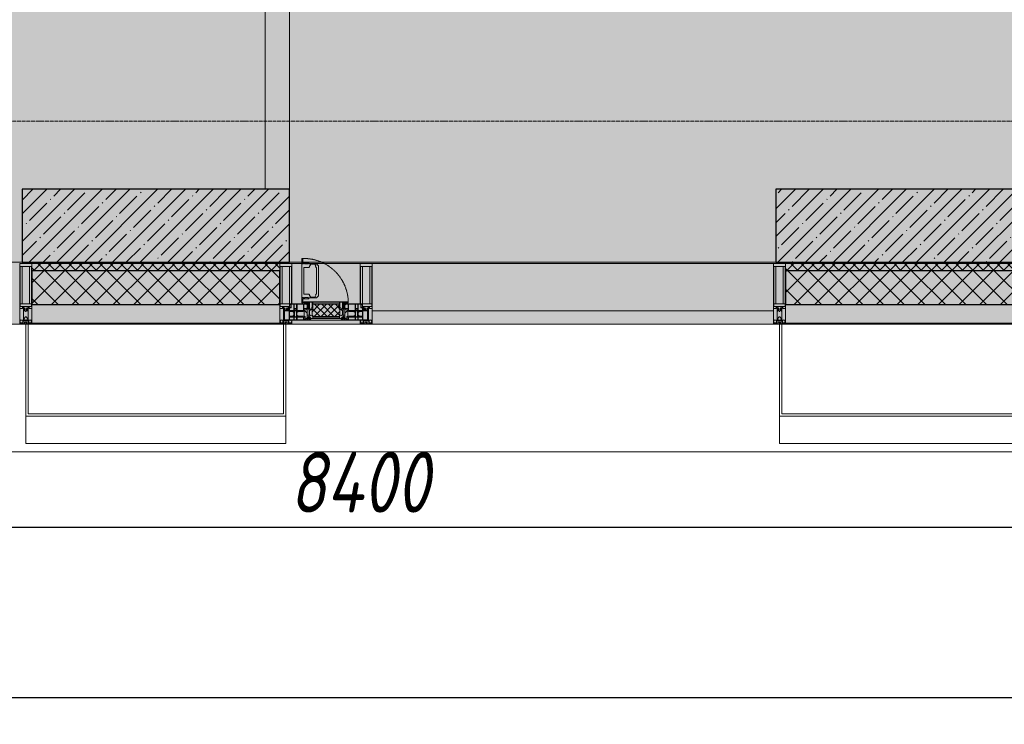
# Model space of a CAD drawing. Header units: millimetres. Extents: x -88210283 to 7466349, y -86687 to 22351.
# Tile 4 of 256: x 38718 to 42768, y -51379 to -48482. Entities that reach past the tile are written whole.
import ezdxf

# ---------------------------------------------------------------- set-up
doc = ezdxf.new("R2010")
doc.units = ezdxf.units.MM
doc.linetypes.add('-D1-02х01', pattern=[3, 2, -1])
doc.linetypes.add('-D1d1-15x02', pattern=[19, 15, -2, 0, -2])
doc.layers.get('Defpoints').update_dxf_attribs({"color": 31})
for name, color, linetype, lineweight in [('_0', 7, 'Continuous', 13), ('A-200-M_WALL', 7, 'Continuous', 5), ('A-200-M_WALL_INT', 7, 'Continuous', 5), ('A-200-M_WALL_PAT', 7, 'Continuous', 5), ('A-214-M_CURT_WALL', 7, 'Continuous', 5), ('A-215-M_CURT_PANEL', 7, 'Continuous', 5), ('A-230-M_FLOOR', 7, 'Continuous', 5), ('A-280-M_COLUMN', 7, 'Continuous', 5), ('A-314-M_WINDOW', 7, 'Continuous', 5), ('S-280-M_COLUMN', 7, 'Continuous', 5), ('Z-060-M_DETAIL', 7, 'Continuous', 5), ('Ограждение', 7, 'Continuous', 5), ('Оси', 7, 'Continuous', 5), ('Поручни', 7, 'Continuous', 5)]:
    doc.layers.add(name, color=color, linetype=linetype, lineweight=lineweight)
doc.styles.add('fl_iso paper', font='isocpeur.ttf', dxfattribs={"width": 0.8, "oblique": 10})
doc.dimstyles.new('In tre 1_100', dxfattribs={"dimscale": 100, "dimtxt": 2.5, "dimasz": 2, "dimexe": 1, "dimexo": 0.7, "dimgap": 0.6, "dimtad": 1, "dimdec": 0, "dimrnd": 5, "dimzin": 0, "dimdsep": 46, "dimtxsty": 'fl_iso paper', "dimblk": 'ARCHTICK', "dimcen": 0, "dimdle": 1, "dimadec": 0, "dimazin": 0, "dimtfac": 1, "dimtdec": 0, "dimtofl": 0, "dimtmove": 1, "dimatfit": 3, "dimldrblk": 'DOT', "dimfxl": 40, "dimtfillclr": 256, "dimtolj": 1, "dimtzin": 0, "dimarcsym": 1})
pattern_1 = [(45, (0, 0), (-21.2132, 21.2132), []), (135, (0, 0), (-21.2132, -21.2132), [])]
pattern_2 = [(45, (0, 0), (-42.4264, 42.4264), []), (135, (0, 0), (-42.4264, -42.4264), [])]
pattern_3 = [(45, (36177.975, -48979.44), (-57.0246, 57.0246), []), (45, (36235, -48979.44), (-57.0246, 57.0246), [100.806, -20.161, 3.353, -16.808])]

# ---------------------------------------------------------------- blocks, each defined once
blk = doc.blocks.new('Rectangular Mullion - 50Wx250H-V6-50_AS_Plan_15')
at = {"layer": 'Z-060-M_DETAIL'}
for p, q in [((-25, 65.2), (-25, 250)), ((-25, 250), (0, 250)), ((25, 250), (0, 250)), ((25, 65.2), (25, 250)), ((-23, 237.3), (0, 237.3)), ((-23, 237.3), (-23, 73.6)), ((-14.9, 84), (-14.9, 237.3)), ((23, 237.3), (0, 237.3)), ((14.9, 84), (14.9, 237.3)), ((23, 237.3), (23, 73.6)), ((0, 84), (-23, 84)), ((0, 84), (23, 84)), ((-14, 65.2), (-25, 65.2)), ((-0.5, 73.6), (-23, 73.6)), ((-14, 71.3), (-14, 65.2)), ((-10, 71.3), (-14, 71.3)), ((-10, 53), (-10, 71.3)), ((-8.7, 53), (-10, 53)), ((-10, 53), (-10, 17)), ((-8.7, 53), (-7, 54.7)), ((-7, 65.2), (-5.9, 67.3)), ((-7, 65.2), (-7, 54.7)), ((-4.1, 67.3), (-5.9, 67.3)), ((-4.1, 67.3), (-2.9, 65.1)), ((-2.9, 65.1), (-2.9, 54.6)), ((-1.3, 53), (-2.9, 54.6)), ((0, 53), (-1.3, 53)), ((0, 53), (1.3, 53)), ((0.5, 73.6), (23, 73.6)), ((1.3, 53), (2.9, 54.6)), ((4.1, 67.3), (2.9, 65.1)), ((2.9, 65.1), (2.9, 54.6)), ((4.1, 67.3), (5.9, 67.3)), ((7, 65.2), (5.9, 67.3)), ((7, 65.2), (7, 54.7)), ((8.7, 53), (7, 54.7)), ((8.7, 53), (10, 53)), ((10, 71.3), (14, 71.3)), ((10, 53), (10, 71.3)), ((10, 53), (10, 17)), ((14, 71.3), (14, 65.2)), ((14, 65.2), (25, 65.2)), ((-23.8, 14.6), (-25, 14.2)), ((-25, 0), (-25, 14.2)), ((-22.3, 17), (-23.8, 17)), ((-23.8, 17), (-23.8, 14.6)), ((-22.5, 10.6), (-23.8, 14.6)), ((-22.5, 10.6), (-23.7, 9.9)), ((-23.7, 1.3), (-23.7, 9.9)), ((-23.7, 1.3), (-11.8, 1.3)), ((-23.2, 10.2), (-22.5, 8)), ((-22.5, 8), (-22.5, 4.5)), ((-21.3, 4.5), (-22.5, 4.5)), ((-22.3, 17), (-22.3, 16)), ((-22.3, 16), (-21.3, 16)), ((-19, 17.6), (-21.3, 16)), ((-21.3, 4.5), (-21.3, 6.5)), ((-21.3, 6.5), (-14.2, 6.5)), ((-18.4, 16.6), (-19, 17.6)), ((-7.4, 16.6), (-18.4, 16.6)), ((-14.2, 6.5), (-14.2, 4.5)), ((-13.2, 4.5), (-14.2, 4.5)), ((-13.2, 4.5), (-12.2, 7.2)), ((-12.7, 7.6), (-11.3, 11.4)), ((-12.7, 7.6), (-11.8, 6.9)), ((-12.2, 9), (-12.2, 14.8)), ((-12.2, 14.8), (0, 14.8)), ((-11.8, 1.3), (-11.8, 6.9)), ((-10.5, 11.2), (-11.3, 11.4)), ((-10.5, 1.5), (-10.5, 11.2)), ((-4.8, 1.5), (-10.5, 1.5)), ((-10, 17), (-7.5, 17)), ((-8.5, 23), (-1.5, 30)), ((-8.5, 18.5), (-8.5, 23)), ((-7.5, 18.5), (-8.5, 18.5)), ((-7.5, 17), (-7.5, 18.5)), ((-7.4, 18), (-7.4, 16.6)), ((-2.6, 18), (-7.4, 18)), ((0, 8), (-4.8, 8)), ((-4.8, 1.5), (-4.8, 8)), ((-2.6, 18), (-2.6, 16.8)), ((-2.6, 16.8), (0, 16.8)), ((-1.5, 30), (0, 30)), ((1.5, 30), (0, 30)), ((2.6, 16.8), (0, 16.8)), ((0, 14.8), (0, 16.8)), ((0, 14.8), (0, 16.8)), ((12.2, 14.8), (0, 14.8)), ((0, 0), (0, 8)), ((0, 8), (4.8, 8)), ((0, 0), (0, 8)), ((8.5, 23), (1.5, 30)), ((2.6, 18), (2.6, 16.8)), ((2.6, 18), (7.4, 18)), ((4.8, 1.5), (4.8, 8)), ((4.8, 1.5), (10.5, 1.5)), ((7.4, 18), (7.4, 16.6)), ((7.4, 16.6), (18.4, 16.6)), ((7.5, 18.5), (8.5, 18.5)), ((7.5, 17), (7.5, 18.5)), ((10, 17), (7.5, 17)), ((8.5, 18.5), (8.5, 23)), ((10.5, 11.2), (11.3, 11.4)), ((10.5, 1.5), (10.5, 11.2)), ((12.7, 7.6), (11.3, 11.4)), ((12.7, 7.6), (11.8, 6.9)), ((11.8, 1.3), (11.8, 6.9)), ((23.7, 1.3), (11.8, 1.3)), ((12.2, 9), (12.2, 14.8)), ((13.2, 4.5), (12.2, 7.2)), ((13.2, 4.5), (14.2, 4.5)), ((21.3, 6.5), (14.2, 6.5)), ((14.2, 6.5), (14.2, 4.5)), ((18.4, 16.6), (19, 17.6)), ((19, 17.6), (21.3, 16)), ((22.3, 16), (21.3, 16)), ((21.3, 4.5), (21.3, 6.5)), ((21.3, 4.5), (22.5, 4.5)), ((22.3, 17), (22.3, 16)), ((22.3, 17), (23.8, 17)), ((22.5, 10.6), (23.8, 14.6)), ((22.5, 10.6), (23.7, 9.9)), ((23.2, 10.2), (22.5, 8)), ((22.5, 8), (22.5, 4.5)), ((23.7, 1.3), (23.7, 9.9)), ((23.8, 17), (23.8, 14.6)), ((23.8, 14.6), (25, 14.2)), ((25, 0), (25, 14.2)), ((-25, 0), (0, 0)), ((25, 0), (0, 0))]:
    blk.add_line(p, q, dxfattribs=at)
for centre, start, end in [((-0.5, 73.1), 360, 90), ((0.5, 73.1), 90, 180)]:
    blk.add_arc(centre, 0.5, start, end, dxfattribs=at)
blk = doc.blocks.new('Rectangular Mullion - R_StandardFrame_50Wx250H-4298506-50_AS_Plan_15')
at = {"layer": 'A-214-M_CURT_WALL', "lineweight": 9}
for p, q in [((-25, -250), (-25, 0)), ((-25, 0), (25, 0)), ((25, 0), (25, -250)), ((25, -250), (-25, -250))]:
    blk.add_line(p, q, dxfattribs=at)
blk = doc.blocks.new('A_PAN_Створка - 383мм-V23-50_AS_Plan_15')
at = {"layer": 'A-215-M_CURT_PANEL'}
h = blk.add_hatch(dxfattribs=at)
h.set_pattern_fill('FP_22', color=256, style=0, pattern_type=2)
h.set_pattern_definition([(225, (3800, -754.981), (14.14214, -14.14214), []), (315, (3800, -754.981), (14.14214, 14.14214), [])])
h.paths.add_polyline_path([(-54.5, -31.8), (-54.9, -34.1), (-57.2, -36.4), (-57.2, -60.8), (-54.6, -63.4), (-53.6, -82.7), (54.6, -81.8), (54.6, -63.4), (57.2, -60.8), (57.2, -36.4), (54.9, -34.1), (54.5, -31.8)])
at = {"layer": 'A-314-M_WINDOW'}
for p, q in [((-67.9, -17), (-171, -17)), ((-171, -17), (-171, -57)), ((-171, -18.5), (-153.5, -18.5)), ((-153.5, -18.5), (-152, -20)), ((-152, -20), (-152, -73.5)), ((-150.5, -17), (-150.5, -29.4)), ((-132.4, -18.6), (-150.5, -18.6)), ((-150.5, -29.4), (-132.4, -29.4)), ((-150.5, -33.6), (-150.5, -68)), ((-136.3, -33.6), (-150.5, -33.6)), ((-137.2, -31), (-135.8, -35)), ((-132.5, -31), (-137.2, -31)), ((-132.1, -36.8), (-135.8, -35)), ((-132.5, -31.9), (-133.4, -33.7)), ((-133.4, -33.7), (-130.1, -35.3)), ((-132.5, -31.9), (-132.5, -31)), ((-132.4, -29.4), (-132.4, -18.6)), ((-132.1, -49), (-132.1, -36.8)), ((-131, -18.2), (-131, -29.5)), ((-120.8, -18.2), (-131, -18.2)), ((-131, -29.5), (-120.8, -29.5)), ((-131, -30.9), (-131, -33)), ((-120.8, -30.9), (-131, -30.9)), ((-129.4, -34.6), (-131, -33)), ((-130.1, -35.3), (-129.4, -34.6)), ((-130.1, -35.3), (-130.1, -50.4)), ((-122.4, -34.6), (-120.8, -33)), ((-121.7, -35.3), (-122.4, -34.6)), ((-118.4, -33.7), (-121.7, -35.3)), ((-121.7, -35.3), (-121.7, -50.4)), ((-120.8, -18.2), (-120.8, -29.5)), ((-120.8, -30.9), (-120.8, -33)), ((-119.7, -36.8), (-115.9, -35)), ((-119.7, -49), (-119.7, -36.8)), ((-119.3, -18.6), (-92.5, -18.6)), ((-119.3, -29.4), (-119.3, -18.6)), ((-92.5, -29.4), (-119.3, -29.4)), ((-119.3, -31), (-114.6, -31)), ((-119.3, -31.9), (-119.3, -31)), ((-119.3, -31.9), (-118.4, -33.7)), ((-114.6, -31), (-115.9, -35)), ((-94.1, -33.5), (-115.4, -33.5)), ((-89.9, -35.1), (-94.1, -33.5)), ((-92.5, -18.6), (-92.5, -29.4)), ((-90.8, -18.5), (-90.8, -29.4)), ((-87.3, -18.5), (-90.8, -18.5)), ((-90.8, -29.4), (-85.9, -29.4)), ((-89.9, -32.5), (-89.9, -35.1)), ((-85.9, -32.5), (-89.9, -32.5)), ((-89.9, -35.1), (-89.9, -50.9)), ((-87.3, -20.4), (-87.3, -18.5)), ((-87.3, -20.4), (-87.3, -21.9)), ((-84.8, -20.4), (-87.3, -20.4)), ((-87.3, -21.9), (-85.9, -21.9)), ((-85.9, -18.2), (-85.9, -20.4)), ((-75.9, -18.2), (-85.9, -18.2)), ((-85.9, -21.9), (-85.9, -29.4)), ((-85.9, -29.4), (-85.9, -32.5)), ((-83.4, -20.4), (-84.8, -20.4)), ((-70, -33.8), (-83.4, -20.4)), ((-78, -84), (-78, -23.5)), ((-78, -23.5), (-67.9, -23.5)), ((-78, -36.8), (-70, -36.8)), ((-78, -45.6), (-78, -36.8)), ((-75.9, -21.5), (-75.9, -18.2)), ((-75.9, -21.5), (-75.9, -23.5)), ((-74.9, -21.5), (-75.9, -21.5)), ((-75.9, -23.5), (-73, -23.5)), ((-74.9, -17.9), (-74.9, -21.5)), ((-68.9, -17.9), (-74.9, -17.9)), ((-67.2, -29.3), (-73, -23.5)), ((-61.4, -23.5), (-70, -32.1)), ((-70, -32.1), (-70, -62.5)), ((-70, -36.8), (-70, -33.8)), ((-68.9, -21.5), (-68.9, -17.9)), ((-67.9, -21.5), (-68.9, -21.5)), ((67.9, -17), (-67.9, -17)), ((-61.4, -23.5), (-67.9, -17)), ((-67.9, -17), (-67.9, -23.5)), ((-67.9, -17), (67.9, -17)), ((-67.9, -21.5), (-67.9, -23.5)), ((-67.9, -23.5), (-64.6, -26.8)), ((-67.9, -23.5), (-64.6, -26.8)), ((-64.6, -26.8), (-67.2, -29.3)), ((-64.6, -26.8), (-61.4, -23.5)), ((61.4, -23.5), (-61.4, -23.5)), ((67.9, -17), (61.4, -23.5)), ((70, -32.1), (61.4, -23.5)), ((61.4, -23.5), (64.6, -26.8)), ((67.9, -23.5), (64.6, -26.8)), ((64.6, -26.8), (67.9, -23.5)), ((64.6, -26.8), (67.2, -29.3)), ((67.2, -29.3), (73, -23.5)), ((67.9, -23.5), (67.9, -17)), ((171, -17), (67.9, -17)), ((67.9, -21.5), (67.9, -23.5)), ((67.9, -21.5), (68.9, -21.5)), ((67.9, -23.5), (78, -23.5)), ((68.9, -17.9), (74.9, -17.9)), ((68.9, -21.5), (68.9, -17.9)), ((70, -33.8), (83.4, -20.4)), ((70, -62.5), (70, -32.1)), ((70, -36.8), (70, -33.8)), ((78, -36.8), (70, -36.8)), ((75.9, -23.5), (73, -23.5)), ((74.9, -17.9), (74.9, -21.5)), ((74.9, -21.5), (75.9, -21.5)), ((75.9, -18.2), (85.9, -18.2)), ((75.9, -21.5), (75.9, -18.2)), ((75.9, -21.5), (75.9, -23.5)), ((78, -23.5), (78, -84)), ((78, -45.6), (78, -36.8)), ((83.4, -20.4), (84.8, -20.4)), ((84.8, -20.4), (87.3, -20.4)), ((85.9, -18.2), (85.9, -20.4)), ((85.9, -21.9), (85.9, -29.4)), ((87.3, -21.9), (85.9, -21.9)), ((85.9, -29.4), (85.9, -32.5)), ((90.8, -29.4), (85.9, -29.4)), ((85.9, -32.5), (89.9, -32.5)), ((87.3, -18.5), (90.8, -18.5)), ((87.3, -20.4), (87.3, -18.5)), ((87.3, -20.4), (87.3, -21.9)), ((89.9, -32.5), (89.9, -35.1)), ((89.9, -35.1), (94.1, -33.5)), ((89.9, -35.1), (89.9, -50.9)), ((90.8, -18.5), (90.8, -29.4)), ((92.5, -18.6), (92.5, -29.4)), ((119.3, -18.6), (92.5, -18.6)), ((92.5, -29.4), (119.3, -29.4)), ((94.1, -33.5), (115.4, -33.5)), ((114.6, -31), (115.9, -35)), ((119.3, -31), (114.6, -31)), ((119.7, -36.8), (115.9, -35)), ((119.3, -31.9), (118.4, -33.7)), ((118.4, -33.7), (121.7, -35.3)), ((119.3, -29.4), (119.3, -18.6)), ((119.3, -31.9), (119.3, -31)), ((119.7, -49), (119.7, -36.8)), ((120.8, -18.2), (120.8, -29.5)), ((120.8, -18.2), (131, -18.2)), ((131, -29.5), (120.8, -29.5)), ((120.8, -30.9), (120.8, -33)), ((120.8, -30.9), (131, -30.9)), ((122.4, -34.6), (120.8, -33)), ((121.7, -35.3), (122.4, -34.6)), ((121.7, -35.3), (121.7, -50.4)), ((129.4, -34.6), (131, -33)), ((130.1, -35.3), (129.4, -34.6)), ((133.4, -33.7), (130.1, -35.3)), ((130.1, -35.3), (130.1, -50.4)), ((131, -18.2), (131, -29.5)), ((131, -30.9), (131, -33)), ((132.1, -36.8), (135.8, -35)), ((132.1, -49), (132.1, -36.8)), ((132.4, -18.6), (150.5, -18.6)), ((132.4, -29.4), (132.4, -18.6)), ((150.5, -29.4), (132.4, -29.4)), ((132.5, -31), (137.2, -31)), ((132.5, -31.9), (132.5, -31)), ((132.5, -31.9), (133.4, -33.7)), ((137.2, -31), (135.8, -35)), ((136.3, -33.6), (150.5, -33.6)), ((150.5, -17), (150.5, -29.4)), ((150.5, -33.6), (150.5, -68)), ((153.5, -18.5), (152, -20)), ((152, -20), (152, -73.5)), ((171, -18.5), (153.5, -18.5)), ((171, -57), (171, -17)), ((-171, -55.5), (-152, -55.5)), ((-171, -57), (-156, -57)), ((-153, -60), (-153, -73.5)), ((-153, -73.5), (-150, -73.5)), ((-136.4, -52.4), (-150.5, -52.4)), ((-150.5, -56.6), (-132.4, -56.6)), ((-150.5, -68), (-143.5, -68)), ((-150.5, -69.5), (-150.5, -73.5)), ((-145, -69.5), (-150.5, -69.5)), ((-150, -73.5), (-150, -84)), ((-145, -69.5), (-145, -79.5)), ((-143.5, -68), (-143.5, -81)), ((-137.2, -54.8), (-135.8, -50.8)), ((-132.5, -54.8), (-137.2, -54.8)), ((-132.1, -49), (-135.8, -50.8)), ((-133.4, -52), (-130.1, -50.4)), ((-132.5, -53.8), (-133.4, -52)), ((-132.5, -53.8), (-132.5, -54.8)), ((-132.4, -56.6), (-132.4, -82.5)), ((-129.4, -51.1), (-131, -52.7)), ((-131, -55.1), (-131, -52.7)), ((-120.8, -55.1), (-131, -55.1)), ((-131, -56.5), (-131, -62.6)), ((-131, -56.5), (-120.8, -56.5)), ((-120.8, -62.6), (-131, -62.6)), ((-131, -64.6), (-120.8, -64.6)), ((-131, -82.5), (-131, -64.6)), ((-130.1, -50.4), (-129.4, -51.1)), ((-121.7, -50.4), (-122.4, -51.1)), ((-122.4, -51.1), (-120.8, -52.7)), ((-118.4, -52), (-121.7, -50.4)), ((-120.8, -55.1), (-120.8, -52.7)), ((-120.8, -56.5), (-120.8, -62.6)), ((-120.8, -82.5), (-120.8, -64.6)), ((-119.7, -49), (-115.9, -50.8)), ((-119.3, -53.8), (-118.4, -52)), ((-119.3, -53.8), (-119.3, -54.8)), ((-119.3, -54.8), (-114.6, -54.8)), ((-119.3, -56.6), (-119.3, -82.5)), ((-92.5, -56.6), (-119.3, -56.6)), ((-114.6, -54.8), (-115.9, -50.8)), ((-94.1, -52.5), (-115.3, -52.5)), ((-89.9, -50.9), (-94.1, -52.5)), ((-92.5, -56.6), (-92.5, -82.5)), ((-90.8, -56.6), (-85.9, -56.6)), ((-90.8, -62.7), (-90.8, -56.6)), ((-80.4, -62.7), (-90.8, -62.7)), ((-90.8, -64.6), (-90.8, -82.5)), ((-80.1, -64.6), (-90.8, -64.6)), ((-89.9, -52.2), (-89.9, -50.9)), ((-89.9, -52.2), (-88.6, -53.5)), ((-85.9, -53.5), (-88.6, -53.5)), ((-85.9, -53.5), (-78, -45.6)), ((-85.9, -56.6), (-85.9, -53.5)), ((-80.4, -61.1), (-80.4, -62.7)), ((-78, -61.1), (-80.4, -61.1)), ((-80.1, -66.1), (-80.1, -64.6)), ((-78, -66.1), (-80.1, -66.1)), ((-79.5, -80.6), (-78, -80.6)), ((-79.5, -82.5), (-79.5, -80.6)), ((-78, -66.1), (-78, -61.1)), ((-70, -62.5), (-73.9, -62.5)), ((-73.9, -62.5), (-73.9, -87.5)), ((73.9, -62.5), (70, -62.5)), ((73.9, -87.5), (73.9, -62.5)), ((85.9, -53.5), (78, -45.6)), ((78, -61.1), (80.4, -61.1)), ((78, -66.1), (78, -61.1)), ((78, -66.1), (80.1, -66.1)), ((79.5, -80.6), (78, -80.6)), ((79.5, -82.5), (79.5, -80.6)), ((80.1, -64.6), (90.8, -64.6)), ((80.1, -66.1), (80.1, -64.6)), ((80.4, -61.1), (80.4, -62.7)), ((80.4, -62.7), (90.8, -62.7)), ((85.9, -53.5), (88.6, -53.5)), ((85.9, -56.6), (85.9, -53.5)), ((90.8, -56.6), (85.9, -56.6)), ((89.9, -52.2), (88.6, -53.5)), ((89.9, -50.9), (94.1, -52.5)), ((89.9, -52.2), (89.9, -50.9)), ((90.8, -62.7), (90.8, -56.6)), ((90.8, -64.6), (90.8, -82.5)), ((92.5, -56.6), (119.3, -56.6)), ((92.5, -56.6), (92.5, -82.5)), ((94.1, -52.5), (115.3, -52.5)), ((114.6, -54.8), (115.9, -50.8)), ((119.3, -54.8), (114.6, -54.8)), ((119.7, -49), (115.9, -50.8)), ((118.4, -52), (121.7, -50.4)), ((119.3, -53.8), (118.4, -52)), ((119.3, -53.8), (119.3, -54.8)), ((119.3, -56.6), (119.3, -82.5)), ((122.4, -51.1), (120.8, -52.7)), ((120.8, -55.1), (120.8, -52.7)), ((120.8, -55.1), (131, -55.1)), ((120.8, -56.5), (120.8, -62.6)), ((131, -56.5), (120.8, -56.5)), ((120.8, -62.6), (131, -62.6)), ((120.8, -82.5), (120.8, -64.6)), ((131, -64.6), (120.8, -64.6)), ((121.7, -50.4), (122.4, -51.1)), ((130.1, -50.4), (129.4, -51.1)), ((129.4, -51.1), (131, -52.7)), ((133.4, -52), (130.1, -50.4)), ((131, -55.1), (131, -52.7)), ((131, -56.5), (131, -62.6)), ((131, -82.5), (131, -64.6)), ((132.1, -49), (135.8, -50.8)), ((150.5, -56.6), (132.4, -56.6)), ((132.4, -56.6), (132.4, -82.5)), ((132.5, -53.8), (133.4, -52)), ((132.5, -53.8), (132.5, -54.8)), ((132.5, -54.8), (137.2, -54.8)), ((137.2, -54.8), (135.8, -50.8)), ((136.4, -52.4), (150.5, -52.4)), ((143.5, -68), (143.5, -81)), ((150.5, -68), (143.5, -68)), ((145, -69.5), (150.5, -69.5)), ((145, -69.5), (145, -79.5)), ((150, -84), (150, -73.5)), ((150, -73.5), (153, -73.5)), ((150.5, -69.5), (150.5, -73.5)), ((171, -55.5), (152, -55.5)), ((153, -73.5), (153, -60)), ((156, -57), (171, -57)), ((-150, -84), (-78, -84)), ((-148.5, -81), (-148.5, -82.5)), ((-143.5, -81), (-148.5, -81)), ((-148.5, -82.5), (-132.4, -82.5)), ((-131, -82.5), (-120.8, -82.5)), ((-119.3, -82.5), (-92.5, -82.5)), ((-73.9, -87.5), (-91.5, -87.5)), ((-91.5, -87.5), (-91.5, -92)), ((-91.5, -92), (91.5, -92)), ((-90.8, -82.5), (-79.5, -82.5)), ((-78, -84), (-85, -84)), ((-85, -84), (-85, -87.5)), ((-85, -87.5), (-78, -87.5)), ((-78, -87.5), (-78, -84)), ((-78, -84), (-73.9, -84)), ((73.9, -84), (78, -84)), ((91.5, -87.5), (73.9, -87.5)), ((78, -87.5), (78, -84)), ((78, -84), (85, -84)), ((78, -84), (150, -84)), ((85, -87.5), (78, -87.5)), ((90.8, -82.5), (79.5, -82.5)), ((85, -84), (85, -87.5)), ((91.5, -92), (91.5, -87.5)), ((119.3, -82.5), (92.5, -82.5)), ((131, -82.5), (120.8, -82.5)), ((148.5, -82.5), (132.4, -82.5)), ((143.5, -81), (148.5, -81)), ((148.5, -81), (148.5, -82.5))]:
    blk.add_line(p, q, dxfattribs=at)
for centre, start, end in [((-156, -60), 0, 90), ((156, -60), 90, 180)]:
    blk.add_arc(centre, 3, start, end, dxfattribs=at)
at = {"layer": 'A-314-M_WINDOW', "linetype": '-D1-02х01'}
blk.add_arc((91.4, -87.5), 183, 181.4091, 271.1445, dxfattribs=at)
at = {"layer": 'Z-060-M_DETAIL'}
for p, q in [((-70, -32.1), (-61.4, -23.5)), ((-70, -62.5), (-70, -32.1)), ((-67.8, -38.3), (-65.7, -37.4)), ((-67.8, -55.7), (-67.8, -38.3)), ((-65.7, -37.4), (-60.8, -34.7)), ((61.4, -23.5), (-61.4, -23.5)), ((-60.8, -34.7), (-57.3, -35.9)), ((-55.2, -33.8), (-57.3, -35.9)), ((-54.9, -34.1), (-57.2, -36.4)), ((-57.2, -36.4), (-57.2, -60.8)), ((-55.2, -33.8), (-54.8, -31.5)), ((-54.9, -25.8), (-53.9, -24.8)), ((-54.9, -29.5), (-54.9, -25.8)), ((-53.9, -30.5), (-54.9, -29.5)), ((-54.5, -31.8), (-54.9, -34.1)), ((0, -31.5), (-54.8, -31.5)), ((54.5, -31.8), (-54.5, -31.8)), ((-53.9, -24.8), (53.9, -24.8)), ((53.9, -30.5), (-53.9, -30.5)), ((0, -31.5), (54.8, -31.5)), ((54.9, -25.8), (53.9, -24.8)), ((53.9, -30.5), (54.9, -29.5)), ((54.9, -34.1), (54.5, -31.8)), ((55.2, -33.8), (54.8, -31.5)), ((54.9, -29.5), (54.9, -25.8)), ((57.2, -36.4), (54.9, -34.1)), ((55.2, -33.8), (57.3, -35.9)), ((57.2, -60.8), (57.2, -36.4)), ((60.8, -34.7), (57.3, -35.9)), ((65.7, -37.4), (60.8, -34.7)), ((70, -32.1), (61.4, -23.5)), ((67.8, -38.3), (65.7, -37.4)), ((67.8, -55.7), (67.8, -38.3)), ((70, -62.5), (70, -32.1)), ((-73.9, -62.5), (-70, -62.5)), ((-73.9, -87.5), (-73.9, -62.5)), ((-69.4, -66.5), (-73.9, -66.5)), ((-69.4, -81.5), (-69.4, -66.5)), ((-61.7, -62.5), (-67.9, -62.5)), ((-67.9, -62.5), (-67.9, -89.3)), ((-66, -56.5), (-67.8, -55.7)), ((-66, -56.5), (-62, -59.1)), ((-62, -59.1), (-60.7, -61)), ((-61.7, -64.9), (-61.7, -62.5)), ((-60.1, -67.7), (-61.7, -64.9)), ((-60.7, -61), (-57.4, -61)), ((-56.4, -67.7), (-60.1, -67.7)), ((-57.4, -61), (-54.9, -63.5)), ((-57.2, -60.8), (-54.6, -63.4)), ((-56.4, -89.4), (-56.4, -67.7)), ((-54.9, -63.5), (-54.9, -81.9)), ((-54.6, -63.4), (-54.6, -81.8)), ((54.6, -63.4), (57.2, -60.8)), ((54.6, -81.8), (54.6, -63.4)), ((57.4, -61), (54.9, -63.5)), ((54.9, -63.5), (54.9, -81.9)), ((56.4, -67.7), (60.1, -67.7)), ((56.4, -89.4), (56.4, -67.7)), ((60.7, -61), (57.4, -61)), ((60.1, -67.7), (61.7, -64.9)), ((62, -59.1), (60.7, -61)), ((61.7, -62.5), (67.9, -62.5)), ((61.7, -64.9), (61.7, -62.5)), ((66, -56.5), (62, -59.1)), ((66, -56.5), (67.8, -55.7)), ((67.9, -62.5), (67.9, -89.3)), ((69.4, -66.5), (73.9, -66.5)), ((69.4, -81.5), (69.4, -66.5)), ((73.9, -62.5), (70, -62.5)), ((73.9, -87.5), (73.9, -62.5)), ((-91.5, -87.5), (-73.9, -87.5)), ((-91.5, -92), (-91.5, -87.5)), ((-91.5, -92), (91.5, -92)), ((-83.4, -90.3), (-83.4, -87.5)), ((-83.4, -90.3), (-69.4, -90.3)), ((-73.9, -81.5), (-69.4, -81.5)), ((-69.4, -85.5), (-73.9, -85.5)), ((-69.4, -90.3), (-69.4, -85.5)), ((-67.9, -89.3), (-66.9, -90.3)), ((-66.9, -90.3), (-57.4, -90.3)), ((-57.4, -90.3), (-56.4, -89.4)), ((-54.9, -81.9), (-53.8, -83)), ((-54.9, -85.6), (-53.9, -84.6)), ((-54.9, -89.3), (-54.9, -85.6)), ((-53.9, -90.3), (-54.9, -89.3)), ((-54.6, -81.8), (-53.6, -82.7)), ((-53.9, -84.6), (53.9, -84.6)), ((53.9, -90.3), (-53.9, -90.3)), ((53.8, -83), (-53.8, -83)), ((-53.6, -82.7), (53.6, -82.7)), ((53.6, -82.7), (54.6, -81.8)), ((54.9, -81.9), (53.8, -83)), ((54.9, -85.6), (53.9, -84.6)), ((53.9, -90.3), (54.9, -89.3)), ((54.9, -89.3), (54.9, -85.6)), ((57.4, -90.3), (56.4, -89.4)), ((66.9, -90.3), (57.4, -90.3)), ((67.9, -89.3), (66.9, -90.3)), ((73.9, -81.5), (69.4, -81.5)), ((69.4, -85.5), (73.9, -85.5)), ((69.4, -90.3), (69.4, -85.5)), ((83.4, -90.3), (69.4, -90.3)), ((91.5, -87.5), (73.9, -87.5)), ((83.4, -90.3), (83.4, -87.5)), ((91.5, -92), (91.5, -87.5))]:
    blk.add_line(p, q, dxfattribs=at)
at = {"layer": 'Z-060-M_DETAIL', "color": 9, "true_color": 0xc8c8c8}
for p, q in [((39.7, -109), (31.1, -117.6)), ((31.1, -117.6), (31.1, -240.4)), ((70.1, -109), (39.7, -109)), ((45, -113.3), (42.3, -118.2)), ((42.3, -118.2), (43.5, -121.7)), ((45.9, -111.2), (45, -113.3)), ((63.3, -111.2), (45.9, -111.2)), ((64.1, -113), (63.3, -111.2)), ((64.1, -113), (66.7, -117)), ((66.7, -117), (68.6, -118.3)), ((68.6, -118.3), (68.6, -121.6)), ((70.1, -105.1), (70.1, -109)), ((95.1, -105.1), (70.1, -105.1)), ((74.1, -109.6), (74.1, -105.1)), ((89.1, -109.6), (74.1, -109.6)), ((89.1, -105.1), (89.1, -109.6)), ((93.1, -109.6), (93.1, -105.1)), ((97.9, -109.6), (93.1, -109.6)), ((95.1, -87.5), (95.1, -105.1)), ((99.6, -87.5), (95.1, -87.5)), ((97.9, -95.6), (95.1, -95.6)), ((97.9, -95.6), (97.9, -109.6)), ((99.6, -270.5), (99.6, -87.5)), ((41.4, -123.8), (39.1, -124.2)), ((39.1, -179), (39.1, -124.2)), ((41.4, -123.8), (43.5, -121.7)), ((68.6, -121.6), (71.1, -124.1)), ((71.1, -124.1), (89.5, -124.1)), ((89.5, -124.1), (90.6, -125.2)), ((90.6, -125.2), (90.6, -232.8)), ((39.1, -179), (39.1, -233.8)), ((39.7, -249), (31.1, -240.4)), ((41.4, -234.2), (39.1, -233.8)), ((41.4, -234.2), (43.5, -236.3)), ((42.3, -239.8), (43.5, -236.3)), ((45, -244.7), (42.3, -239.8)), ((64.1, -245), (66.7, -241)), ((66.7, -241), (68.6, -239.7)), ((68.6, -236.4), (71.1, -233.9)), ((68.6, -239.7), (68.6, -236.4)), ((71.1, -233.9), (89.5, -233.9)), ((89.5, -233.9), (90.6, -232.8)), ((70.1, -249), (39.7, -249)), ((45.9, -246.8), (45, -244.7)), ((63.3, -246.8), (45.9, -246.8)), ((64.1, -245), (63.3, -246.8)), ((70.1, -252.9), (70.1, -249)), ((95.1, -252.9), (70.1, -252.9)), ((74.1, -248.4), (74.1, -252.9)), ((89.1, -248.4), (74.1, -248.4)), ((89.1, -252.9), (89.1, -248.4)), ((93.1, -248.4), (93.1, -252.9)), ((97.9, -248.4), (93.1, -248.4)), ((95.1, -270.5), (95.1, -252.9)), ((97.9, -262.4), (95.1, -262.4)), ((99.6, -270.5), (95.1, -270.5)), ((97.9, -262.4), (97.9, -248.4))]:
    blk.add_line(p, q, dxfattribs=at)
blk = doc.blocks.new('Rectangular Mullion - 50Wx250H-2623690-50_AS_Plan_15')
at = {"layer": 'Z-060-M_DETAIL'}
for p, q in [((-25, 65.2), (-25, 250)), ((-25, 250), (0, 250)), ((25, 250), (0, 250)), ((25, 84), (25, 250)), ((-23, 237.3), (0, 237.3)), ((-23, 237.3), (-23, 73.6)), ((-14.9, 84), (-14.9, 237.3)), ((23, 237.3), (0, 237.3)), ((14.9, 84), (14.9, 237.3)), ((23, 237.3), (23, 84)), ((0, 84), (-23, 84)), ((0, 84), (15, 84)), ((-14, 65.2), (-25, 65.2)), ((-0.5, 73.6), (-23, 73.6)), ((-14, 71.3), (-14, 65.2)), ((-10, 71.3), (-14, 71.3)), ((-10, 53), (-10, 71.3)), ((-8.7, 53), (-10, 53)), ((-10, 53), (-10, 17)), ((-8.7, 53), (-7, 54.7)), ((-7, 65.2), (-5.9, 67.3)), ((-7, 65.2), (-7, 54.7)), ((-4.1, 67.3), (-5.9, 67.3)), ((-4.1, 67.3), (-2.9, 65.1)), ((-2.9, 65.1), (-2.9, 57)), ((0.5, 73.6), (15, 73.6)), ((4.1, 67.3), (2.9, 65.1)), ((2.9, 65.1), (2.9, 57)), ((4.1, 67.3), (5.9, 67.3)), ((7, 65.2), (5.9, 67.3)), ((7, 65.2), (7, 57)), ((10, 71.3), (12, 71.3)), ((10, 57.4), (10, 71.3)), ((-23.8, 14.6), (-25, 14.2)), ((-25, 0), (-25, 14.2)), ((-22.3, 17), (-23.8, 17)), ((-23.8, 17), (-23.8, 14.6)), ((-22.5, 10.6), (-23.8, 14.6)), ((-22.5, 10.6), (-23.7, 9.9)), ((-23.7, 1.3), (-23.7, 9.9)), ((-23.7, 1.3), (-11.8, 1.3)), ((-23.2, 10.2), (-22.5, 8)), ((-22.5, 8), (-22.5, 4.5)), ((-21.3, 4.5), (-22.5, 4.5)), ((-22.3, 17), (-22.3, 16)), ((-22.3, 16), (-21.3, 16)), ((-19, 17.6), (-21.3, 16)), ((-21.3, 4.5), (-21.3, 6.5)), ((-21.3, 6.5), (-14.2, 6.5)), ((-18.4, 16.6), (-19, 17.6)), ((-7.4, 16.6), (-18.4, 16.6)), ((-14.2, 6.5), (-14.2, 4.5)), ((-13.2, 4.5), (-14.2, 4.5)), ((-13.2, 4.5), (-12.2, 7.2)), ((-12.7, 7.6), (-11.3, 11.4)), ((-12.7, 7.6), (-11.8, 6.9)), ((-12.2, 9), (-12.2, 14.8)), ((-12.2, 14.8), (0, 14.8)), ((-11.8, 1.3), (-11.8, 6.9)), ((-10.5, 11.2), (-11.3, 11.4)), ((-10.5, 1.5), (-10.5, 11.2)), ((-4.8, 1.5), (-10.5, 1.5)), ((-10, 17), (-7.5, 17)), ((-8.5, 23), (-6, 25.5)), ((-8.5, 18.5), (-8.5, 23)), ((-7.5, 18.5), (-8.5, 18.5)), ((-7.5, 17), (-7.5, 18.5)), ((-7.4, 18), (-7.4, 16.6)), ((-6, 18), (-7.4, 18)), ((0, 8), (-4.8, 8)), ((-4.8, 1.5), (-4.8, 8)), ((-2.6, 16.8), (0, 16.8)), ((2.6, 16.8), (0, 16.8)), ((0, 14.8), (0, 16.8)), ((0, 14.8), (0, 16.8)), ((12.2, 14.8), (0, 14.8)), ((0, 0), (0, 8)), ((0, 8), (4.8, 8)), ((0, 0), (0, 8)), ((4.8, 1.5), (4.8, 8)), ((4.8, 1.5), (10.5, 1.5)), ((7.4, 16.6), (18.4, 16.6)), ((10.5, 11.2), (11.3, 11.4)), ((10.5, 1.5), (10.5, 11.2)), ((12.7, 7.6), (11.3, 11.4)), ((12.7, 7.6), (11.8, 6.9)), ((11.8, 1.3), (11.8, 6.9)), ((23.7, 1.3), (11.8, 1.3)), ((12.2, 9), (12.2, 14.8)), ((13.2, 4.5), (12.2, 7.2)), ((13.2, 4.5), (14.2, 4.5)), ((21.3, 6.5), (14.2, 6.5)), ((14.2, 6.5), (14.2, 4.5)), ((19.9, 17), (21.3, 16)), ((22.3, 16), (21.3, 16)), ((21.3, 4.5), (21.3, 6.5)), ((21.3, 4.5), (22.5, 4.5)), ((22.3, 17), (22.3, 16)), ((22.5, 10.6), (23.8, 14.6)), ((22.5, 10.6), (23.7, 9.9)), ((23.2, 10.2), (22.5, 8)), ((22.5, 8), (22.5, 4.5)), ((23.7, 1.3), (23.7, 9.9)), ((23.8, 17), (23.8, 14.6)), ((23.8, 14.6), (25, 14.2)), ((25, 0), (25, 14.2)), ((-25, 0), (0, 0)), ((25, 0), (0, 0))]:
    blk.add_line(p, q, dxfattribs=at)
for centre, start, end in [((-0.5, 73.1), 360, 90), ((0.5, 73.1), 90, 180)]:
    blk.add_arc(centre, 0.5, start, end, dxfattribs=at)
blk = doc.blocks.new('Rectangular Mullion - R_StandardFrame_50Wx250H-4298508-50_AS_Plan_15')
at = {"layer": 'A-214-M_CURT_WALL', "lineweight": 9}
for p, q in [((-25, -250), (-25, 0)), ((-25, 0), (25, 0)), ((25, 0), (25, -17)), ((25, -84), (25, -250)), ((25, -250), (-25, -250))]:
    blk.add_line(p, q, dxfattribs=at)
blk = doc.blocks.new('System Panel - A_PAN_Glass-4298516-50_AS_Plan_15')
at = {"layer": 'A-215-M_CURT_PANEL'}
for p, q in [((825, 55), (-825, 55)), ((-825, 55), (-825, 0)), ((825, 0), (825, 55)), ((-825, 0), (825, 0))]:
    blk.add_line(p, q, dxfattribs=at)
blk = doc.blocks.new('Rectangular Mullion - R_StandardFrame_50Wx250H-5117081-50_AS_Plan_15')
at = {"layer": 'A-214-M_CURT_WALL'}
blk.add_line((11840, -505), (10190, -505), dxfattribs=at)
blk = doc.blocks.new('Rectangular Mullion - 50Wx250H-V4-50_AS_Plan_15')
at = {"layer": 'Z-060-M_DETAIL'}
for p, q in [((-25, 84), (-25, 250)), ((-25, 250), (0, 250)), ((25, 250), (0, 250)), ((25, 65.2), (25, 250)), ((-23, 237.3), (0, 237.3)), ((-23, 237.3), (-23, 84)), ((-14.9, 84), (-14.9, 237.3)), ((23, 237.3), (0, 237.3)), ((14.9, 84), (14.9, 237.3)), ((23, 237.3), (23, 73.6)), ((0, 84), (-15, 84)), ((0, 84), (23, 84)), ((-0.5, 73.6), (-15, 73.6)), ((-10, 71.3), (-12, 71.3)), ((-10, 57.4), (-10, 71.3)), ((-7, 65.2), (-5.9, 67.3)), ((-7, 65.2), (-7, 57)), ((-4.1, 67.3), (-5.9, 67.3)), ((-4.1, 67.3), (-2.9, 65.1)), ((-2.9, 65.1), (-2.9, 57)), ((0.5, 73.6), (23, 73.6)), ((4.1, 67.3), (2.9, 65.1)), ((2.9, 65.1), (2.9, 57)), ((4.1, 67.3), (5.9, 67.3)), ((7, 65.2), (5.9, 67.3)), ((7, 65.2), (7, 54.7)), ((8.7, 53), (7, 54.7)), ((8.7, 53), (10, 53)), ((10, 71.3), (14, 71.3)), ((10, 53), (10, 71.3)), ((10, 53), (10, 17)), ((14, 71.3), (14, 65.2)), ((14, 65.2), (25, 65.2)), ((-23.8, 14.6), (-25, 14.2)), ((-25, 0), (-25, 14.2)), ((-23.8, 17), (-23.8, 14.6)), ((-22.5, 10.6), (-23.8, 14.6)), ((-22.5, 10.6), (-23.7, 9.9)), ((-23.7, 1.3), (-23.7, 9.9)), ((-23.7, 1.3), (-11.8, 1.3)), ((-23.2, 10.2), (-22.5, 8)), ((-22.5, 8), (-22.5, 4.5)), ((-21.3, 4.5), (-22.5, 4.5)), ((-22.3, 17), (-22.3, 16)), ((-22.3, 16), (-21.3, 16)), ((-19.9, 17), (-21.3, 16)), ((-21.3, 4.5), (-21.3, 6.5)), ((-21.3, 6.5), (-14.2, 6.5)), ((-7.4, 16.6), (-18.4, 16.6)), ((-14.2, 6.5), (-14.2, 4.5)), ((-13.2, 4.5), (-14.2, 4.5)), ((-13.2, 4.5), (-12.2, 7.2)), ((-12.7, 7.6), (-11.3, 11.4)), ((-12.7, 7.6), (-11.8, 6.9)), ((-12.2, 9), (-12.2, 14.8)), ((-12.2, 14.8), (0, 14.8)), ((-11.8, 1.3), (-11.8, 6.9)), ((-10.5, 11.2), (-11.3, 11.4)), ((-10.5, 1.5), (-10.5, 11.2)), ((-4.8, 1.5), (-10.5, 1.5)), ((0, 8), (-4.8, 8)), ((-4.8, 1.5), (-4.8, 8)), ((-2.6, 16.8), (0, 16.8)), ((2.6, 16.8), (0, 16.8)), ((0, 14.8), (0, 16.8)), ((0, 14.8), (0, 16.8)), ((12.2, 14.8), (0, 14.8)), ((0, 0), (0, 8)), ((0, 8), (4.8, 8)), ((0, 0), (0, 8)), ((4.8, 1.5), (4.8, 8)), ((4.8, 1.5), (10.5, 1.5)), ((8.5, 23), (6, 25.5)), ((6, 18), (7.4, 18)), ((7.4, 18), (7.4, 16.6)), ((7.4, 16.6), (18.4, 16.6)), ((7.5, 18.5), (8.5, 18.5)), ((7.5, 17), (7.5, 18.5)), ((10, 17), (7.5, 17)), ((8.5, 18.5), (8.5, 23)), ((10.5, 11.2), (11.3, 11.4)), ((10.5, 1.5), (10.5, 11.2)), ((12.7, 7.6), (11.3, 11.4)), ((12.7, 7.6), (11.8, 6.9)), ((11.8, 1.3), (11.8, 6.9)), ((23.7, 1.3), (11.8, 1.3)), ((12.2, 9), (12.2, 14.8)), ((13.2, 4.5), (12.2, 7.2)), ((13.2, 4.5), (14.2, 4.5)), ((21.3, 6.5), (14.2, 6.5)), ((14.2, 6.5), (14.2, 4.5)), ((18.4, 16.6), (19, 17.6)), ((19, 17.6), (21.3, 16)), ((22.3, 16), (21.3, 16)), ((21.3, 4.5), (21.3, 6.5)), ((21.3, 4.5), (22.5, 4.5)), ((22.3, 17), (22.3, 16)), ((22.3, 17), (23.8, 17)), ((22.5, 10.6), (23.8, 14.6)), ((22.5, 10.6), (23.7, 9.9)), ((23.2, 10.2), (22.5, 8)), ((22.5, 8), (22.5, 4.5)), ((23.7, 1.3), (23.7, 9.9)), ((23.8, 17), (23.8, 14.6)), ((23.8, 14.6), (25, 14.2)), ((25, 0), (25, 14.2)), ((-25, 0), (0, 0)), ((25, 0), (0, 0))]:
    blk.add_line(p, q, dxfattribs=at)
for centre, start, end in [((-0.5, 73.1), 360, 90), ((0.5, 73.1), 90, 180)]:
    blk.add_arc(centre, 0.5, start, end, dxfattribs=at)
blk = doc.blocks.new('Rectangular Mullion - R_StandardFrame_50Wx250H-V5-50_AS_Plan_15')
at = {"layer": 'A-214-M_CURT_WALL', "lineweight": 9}
for p, q in [((-25, -17), (-25, 0)), ((-25, 0), (25, 0)), ((25, 0), (25, -250)), ((-25, -250), (-25, -84)), ((25, -250), (-25, -250))]:
    blk.add_line(p, q, dxfattribs=at)
blk = doc.blocks.new('Rectangular Mullion - R_StandardFrame_50Wx250H-3725450-50_AS_Plan_15')
at = {"layer": 'A-214-M_CURT_WALL'}
for p, q in [((22260, -505), (22300.4, -505)), ((22329.9, -505), (22540, -505)), ((22260, -755), (22540, -755))]:
    blk.add_line(p, q, dxfattribs=at)
blk = doc.blocks.new('Ограждение - Ограждение-5485731-50_AS_Plan_15')
at = {"layer": 'Поручни'}
blk.add_line((-55947.2, -1355), (1285, -1355), dxfattribs=at)
blk = doc.blocks.new('RST_AR_KMN_R22_B1_FCD_rvt-1-50_AS_Plan_15')
at = {"layer": 'A-200-M_WALL_PAT'}
h = blk.add_hatch(dxfattribs=at)
h.set_pattern_fill('FP_6', color=256, style=0, pattern_type=2)
h.set_pattern_definition(pattern_1)
h.paths.add_polyline_path([(3610, -535), (3610, -505), (2590, -505), (2590, -535)])
h = blk.add_hatch(dxfattribs=at)
h.set_pattern_fill('FP_6', color=256, style=0, pattern_type=2)
h.set_pattern_definition(pattern_1)
h.paths.add_polyline_path([(6710, -535), (6710, -505), (5690, -505), (5690, -535), (6500.3, -535)])
h = blk.add_hatch(dxfattribs=at)
h.set_pattern_fill('FP_7', color=256, style=0, pattern_type=2)
h.set_pattern_definition(pattern_2)
h.paths.add_polyline_path([(3610, -675), (3610, -535), (2590, -535), (2590, -675)])
h = blk.add_hatch(dxfattribs=at)
h.set_pattern_fill('FP_7', color=256, style=0, pattern_type=2)
h.set_pattern_definition(pattern_2)
h.paths.add_polyline_path([(6710, -675), (6710, -535), (5690, -535), (5690, -675), (6500.3, -675)])
at = {"layer": 'A-200-M_WALL'}
for p, q in [((3610, -505), (2590, -505)), ((2590, -505), (2590, -535)), ((3610, -535), (3610, -505)), ((6710, -505), (5690, -505)), ((5690, -505), (5690, -535)), ((2590, -675), (2590, -750)), ((3610, -750), (3610, -675)), ((5690, -675), (5690, -750)), ((2590, -750), (2590, -755)), ((3610, -750), (2590, -750)), ((2590, -755), (3610, -755)), ((3610, -755), (3610, -750)), ((5690, -750), (5690, -755)), ((6710, -750), (5690, -750)), ((5690, -755), (6710, -755))]:
    blk.add_line(p, q, dxfattribs=at)
at = {"layer": 'A-200-M_WALL', "lineweight": 25}
for p, q in [((2590, -535), (2590, -675)), ((3610, -535), (2590, -535)), ((3610, -675), (3610, -535)), ((5690, -535), (5690, -675)), ((6710, -535), (5690, -535)), ((3610, -675), (2590, -675)), ((6710, -675), (5690, -675))]:
    blk.add_line(p, q, dxfattribs=at)
at = {"layer": 'A-280-M_COLUMN', "lineweight": 18}
for p, q in [((2565, -755), (2565, -1133.3)), ((2575, -755), (2565, -755)), ((2575, -1123.2), (2575, -755)), ((3635, -755), (3625, -755)), ((3625, -755), (3625, -1123.2)), ((3635, -1133.3), (3635, -755)), ((5665, -755), (5665, -1133.3)), ((5675, -755), (5665, -755)), ((5675, -1123.2), (5675, -755)), ((2565, -1133.3), (3635, -1133.3)), ((3625, -1123.2), (2575, -1123.2)), ((5665, -1133.3), (6735, -1133.3)), ((6725, -1123.2), (5675, -1123.2))]:
    blk.add_line(p, q, dxfattribs=at)
at = {"layer": 'A-280-M_COLUMN'}
for p, q in [((2565, -1244.7), (2565, -1133.3)), ((3635, -1133.3), (3635, -1244.7)), ((5665, -1244.7), (5665, -1133.3)), ((2565, -1244.7), (3635, -1244.7)), ((5665, -1244.7), (6735, -1244.7))]:
    blk.add_line(p, q, dxfattribs=at)
at = {"layer": 'A-214-M_CURT_WALL', "lineweight": 5}
for name, p in [('Rectangular Mullion - 50Wx250H-V6-50_AS_Plan_15', (2565, -755)), ('Rectangular Mullion - 50Wx250H-2623690-50_AS_Plan_15', (3635, -755)), ('Rectangular Mullion - R_StandardFrame_50Wx250H-3725450-50_AS_Plan_15', (-18600, 0)), ('Rectangular Mullion - 50Wx250H-V4-50_AS_Plan_15', (3965, -755)), ('Rectangular Mullion - R_StandardFrame_50Wx250H-5117081-50_AS_Plan_15', (-6200, 0)), ('Rectangular Mullion - 50Wx250H-V6-50_AS_Plan_15', (5665, -755))]:
    blk.add_blockref(name, p, dxfattribs=at)
at = {"layer": 'A-214-M_CURT_WALL', "lineweight": 5, "extrusion": (0, 0, -1), "rotation": 180}
for name, p in [('Rectangular Mullion - R_StandardFrame_50Wx250H-4298506-50_AS_Plan_15', (-2565, -755)), ('Rectangular Mullion - R_StandardFrame_50Wx250H-4298508-50_AS_Plan_15', (-3635, -755)), ('Rectangular Mullion - R_StandardFrame_50Wx250H-V5-50_AS_Plan_15', (-3965, -755)), ('Rectangular Mullion - R_StandardFrame_50Wx250H-4298506-50_AS_Plan_15', (-5665, -755))]:
    blk.add_blockref(name, p, dxfattribs=at)
at = {"layer": 'A-215-M_CURT_PANEL', "lineweight": 5, "rotation": 180}
blk.add_blockref('A_PAN_Створка - 383мм-V23-50_AS_Plan_15', (3800, -755), dxfattribs=at)
at = {"layer": 'A-215-M_CURT_PANEL', "lineweight": 5}
blk.add_blockref('System Panel - A_PAN_Glass-4298516-50_AS_Plan_15', (4815, -755), dxfattribs=at)
at = {"layer": 'Ограждение', "lineweight": 5}
blk.add_blockref('Ограждение - Ограждение-5485731-50_AS_Plan_15', (36940, 75), dxfattribs=at)
blk = doc.blocks.new('_ArchTick')
at = {"color": 0, "linetype": 'ByBlock', "lineweight": 9, "const_width": 0.15}
blk.add_lwpolyline([(-0.5, -0.5), (0.5, 0.5)], dxfattribs=at)
blk = doc.blocks.new('*D716')
at = {"layer": 'Defpoints', "color": 0, "transparency": 16777216}
for p in [(35918, -50462.7), (44318, -50462.7), (44318, -50568.8)]:
    blk.add_point(p, dxfattribs=at)
at = {"layer": 'Оси', "color": 0, "lineweight": -2, "transparency": 16777216}
for p, q in [((35918, -50532.7), (35918, -50668.8)), ((44318, -50532.7), (44318, -50668.8)), ((35818, -50568.8), (44418, -50568.8))]:
    blk.add_line(p, q, dxfattribs=at)
at = {"layer": 'Оси', "color": 0, "lineweight": -2, "transparency": 16777216, "xscale": 200, "yscale": 200, "zscale": 200, "rotation": 180}
blk.add_blockref('_ArchTick', (35918, -50568.8), dxfattribs=at)
at = {"layer": 'Оси', "color": 0, "lineweight": -2, "transparency": 16777216, "xscale": 200, "yscale": 200, "zscale": 200}
blk.add_blockref('_ArchTick', (44318, -50568.8), dxfattribs=at)
at = {"layer": 'Оси', "color": 0, "transparency": 16777216, "insert": (40118, -50383.8), "char_height": 250, "attachment_point": 5, "style": 'fl_iso paper'}
blk.add_mtext('\\A1;8400', dxfattribs=at)
blk = doc.blocks.new('_DOT')
at = {"color": 0, "linetype": 'ByBlock'}
blk.add_line((-0.5, 0), (-1, 0), dxfattribs=at)
at = {"color": 0, "linetype": 'ByBlock', "const_width": 0.5}
blk.add_lwpolyline([(-0.25, 0, 1), (0.25, 0, 1)], format="xyb", close=True, dxfattribs=at)
blk = doc.blocks.new('*D717')
at = {"layer": 'Defpoints', "color": 0, "transparency": 16777216}
for p in [(35918, -51162.7), (73118, -51162.7), (73118, -51268.8)]:
    blk.add_point(p, dxfattribs=at)
at = {"layer": 'Оси', "color": 0, "lineweight": -2, "transparency": 16777216}
for p, q in [((35818, -51268.8), (73218, -51268.8)), ((35918, -51232.7), (35918, -51368.8)), ((73118, -51232.7), (73118, -51368.8))]:
    blk.add_line(p, q, dxfattribs=at)
at = {"layer": 'Оси', "color": 0, "lineweight": -2, "transparency": 16777216, "xscale": 200, "yscale": 200, "zscale": 200, "rotation": 180}
blk.add_blockref('_ArchTick', (35918, -51268.8), dxfattribs=at)
at = {"layer": 'Оси', "color": 0, "lineweight": -2, "transparency": 16777216, "xscale": 200, "yscale": 200, "zscale": 200}
blk.add_blockref('_ArchTick', (73118, -51268.8), dxfattribs=at)
at = {"layer": 'Оси', "color": 0, "transparency": 16777216, "insert": (54518, -51083.8), "char_height": 250, "attachment_point": 5, "style": 'fl_iso paper'}
blk.add_mtext('\\A1;37200', dxfattribs=at)

msp = doc.modelspace()

# ---------------------------------------------------------------- hatches: boundary and pattern name
at = {"layer": '_0', "transparency": 33554534}
h = msp.add_hatch(color=252, dxfattribs=at)
h.dxf.hatch_style = 1
h.paths.add_polyline_path([(35428, -49734.4), (73878, -49734.4), (73878, -19284.4), (35428, -19284.4)])
h.paths.add_polyline_path([(44528, -41629.4), (44528, -34929.4), (49428, -34929.4), (49428, -36429.4), (51028, -36429.4), (51028, -30029.4), (49428, -30029.4), (49428, -30779.4), (42778, -30779.4), (42778, -28029.4), (44528, -28029.4), (44528, -27979.4), (45303, -27979.4), (45303, -27379.4), (47528, -27379.4), (47528, -27979.4), (53578, -27979.4), (53578, -27379.4), (55478, -27379.4), (55478, -27979.4), (64478, -27979.4), (64478, -26229.4), (67788, -26229.4), (67788, -28219.4), (66578, -28219.4), (66578, -30029.4), (62978, -30029.4), (62978, -30829.4), (59878, -30829.4), (59878, -30029.4), (58628, -30029.4), (58628, -38979.4), (59728, -38979.4), (59728, -38079.4), (62978, -38079.4), (62978, -38979.4), (66878, -38979.4), (66878, -41429.4), (64478, -41429.4), (64478, -41029.4), (59923, -41029.4), (59923, -41629.4), (57898, -41629.4), (57898, -41029.4), (47038, -41029.4), (47038, -41629.4)], flags=16)
at = {"layer": 'S-280-M_COLUMN'}
h = msp.add_hatch(dxfattribs=at)
h.set_pattern_fill('FP_1', color=256, style=0, pattern_type=2)
h.set_pattern_definition(pattern_3)
h.paths.add_polyline_path([(39828, -49479.4), (39828, -49179.4), (38728, -49179.4), (38728, -49479.4), (39790.7, -49479.4)])
h = msp.add_hatch(dxfattribs=at)
h.set_pattern_fill('FP_1', color=256, style=0, pattern_type=2)
h.set_pattern_definition(pattern_3)
h.paths.add_polyline_path([(42928, -49479.4), (42928, -49179.4), (41828, -49179.4), (41828, -49479.4), (42678.2, -49479.4)])

# ---------------------------------------------------------------- linework, layer by layer
at = {"layer": '_0', "lineweight": 0}
msp.add_lwpolyline([(35428, -49734.4), (73878, -49734.4), (73878, -19284.4), (35428, -19284.4)], close=True, dxfattribs=at)
at = {"layer": 'A-200-M_WALL_INT'}
for p, q in [((39728, -49179.4), (39728, -46079.4)), ((39828, -46179.4), (39828, -49179.4))]:
    msp.add_line(p, q, dxfattribs=at)
at = {"layer": 'A-230-M_FLOOR'}
for p, q in [((35678, -49479.4), (38728, -49479.4)), ((39828, -49479.4), (39878.4, -49479.4)), ((39882.9, -49479.4), (41828, -49479.4))]:
    msp.add_line(p, q, dxfattribs=at)
at = {"layer": 'S-280-M_COLUMN', "lineweight": 25}
for p, q in [((38728, -49179.4), (38728, -49479.4)), ((39828, -49179.4), (38728, -49179.4)), ((39828, -49479.4), (39828, -49179.4)), ((41828, -49179.4), (41828, -49479.4)), ((42928, -49179.4), (41828, -49179.4)), ((38728, -49479.4), (39828, -49479.4)), ((41828, -49479.4), (42928, -49479.4))]:
    msp.add_line(p, q, dxfattribs=at)
at = {"layer": 'Оси', "linetype": '-D1d1-15x02'}
msp.add_line((32615.2, -48899.4), (74746.1, -48899.4), dxfattribs=at)

# ---------------------------------------------------------------- block references
at = {"lineweight": 5}
msp.add_blockref('RST_AR_KMN_R22_B1_FCD_rvt-1-50_AS_Plan_15', (36178, -48979.4), dxfattribs=at)

# ---------------------------------------------------------------- dimensions: what is measured, and where the dimension line sits
at = {"layer": 'Оси'}
for base, p1, p2, picture, middle in [((44318, -50568.8), (35918, -50462.7), (44318, -50462.7), '*D716', (40118, -50383.8)), ((73118, -51268.8), (35918, -51162.7), (73118, -51162.7), '*D717', (54518, -51083.8))]:
    dim = msp.add_linear_dim(base=base, p1=p1, p2=p2, dimstyle='In tre 1_100', dxfattribs=at)
    dim.commit()
    dim.dimension.update_dxf_attribs({"geometry": picture, "text_midpoint": middle})

doc.saveas('drawing.dxf')
